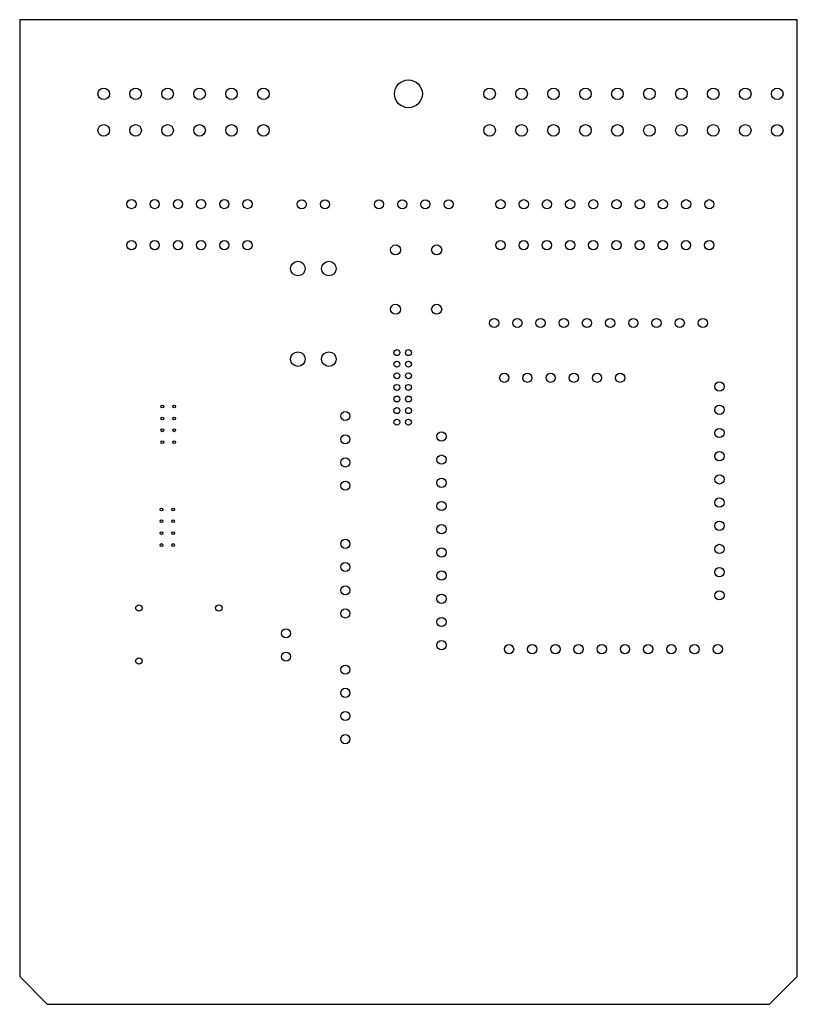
# Model space of a CAD drawing. Header units: inches. Extents: x 4.3 to 7.66, y -6.26 to -2.02.
import ezdxf

# ---------------------------------------------------------------- set-up
doc = ezdxf.new("R2010")
doc.units = ezdxf.units.IN
doc.header["$MEASUREMENT"] = 0
doc.layers.add('Edge.Cuts', color=254, linetype='CONTINUOUS', true_color=0xd0d2cd)

msp = doc.modelspace()

# ---------------------------------------------------------------- linework, layer by layer
at = {"layer": 'Edge.Cuts', "linetype": 'CONTINUOUS'}
for p, q in [((4.3055, -2.0206), (4.3043, -6.145)), ((7.6575, -2.019), (4.3055, -2.0202)), ((4.3055, -2.0202), (4.3055, -2.0206)), ((7.6575, -6.145), (7.6575, -2.019)), ((4.3043, -6.145), (4.4232, -6.2643)), ((7.5382, -6.2639), (7.6575, -6.145)), ((4.4232, -6.2643), (7.5382, -6.2639))]:
    msp.add_line(p, q, dxfattribs=at)
at = {"layer": 'Edge.Cuts'}
for centre, radius in [((5.9807, -2.3387), 0.06), ((4.6665, -2.3387), 0.025), ((4.8043, -2.3387), 0.025), ((4.9421, -2.3387), 0.025), ((5.0799, -2.3387), 0.025), ((5.2177, -2.3387), 0.025), ((5.3555, -2.3387), 0.025), ((6.3307, -2.3387), 0.025), ((6.4685, -2.3387), 0.025), ((6.6063, -2.3387), 0.025), ((6.7441, -2.3387), 0.025), ((6.8819, -2.3387), 0.025), ((7.0197, -2.3387), 0.025), ((7.1575, -2.3387), 0.025), ((7.2953, -2.3387), 0.025), ((7.4331, -2.3387), 0.025), ((7.5709, -2.3387), 0.025), ((4.6665, -2.4962), 0.025), ((4.8043, -2.4962), 0.025), ((4.9421, -2.4962), 0.025), ((5.0799, -2.4962), 0.025), ((5.2177, -2.4962), 0.025), ((5.3555, -2.4962), 0.025), ((6.3307, -2.4962), 0.025), ((6.4685, -2.4962), 0.025), ((6.6063, -2.4962), 0.025), ((6.7441, -2.4962), 0.025), ((6.8819, -2.4962), 0.025), ((7.0197, -2.4962), 0.025), ((7.1575, -2.4962), 0.025), ((7.2953, -2.4962), 0.025), ((7.4331, -2.4962), 0.025), ((7.5709, -2.4962), 0.025), ((4.7866, -2.8142), 0.0197), ((4.8866, -2.8142), 0.0197), ((4.9866, -2.8142), 0.0197), ((5.0866, -2.8142), 0.0197), ((5.1866, -2.8142), 0.0197), ((5.2866, -2.8142), 0.0197), ((5.5207, -2.815), 0.0197), ((5.6207, -2.815), 0.0197), ((5.8539, -2.815), 0.0197), ((5.9539, -2.815), 0.0197), ((6.0539, -2.815), 0.0197), ((6.1539, -2.815), 0.0197), ((6.378, -2.815), 0.02), ((6.478, -2.815), 0.02), ((6.578, -2.815), 0.02), ((6.678, -2.815), 0.02), ((6.778, -2.815), 0.02), ((6.878, -2.815), 0.02), ((6.978, -2.815), 0.02), ((7.078, -2.815), 0.02), ((7.178, -2.815), 0.02), ((7.278, -2.815), 0.02), ((4.7866, -2.9913), 0.0197), ((4.8866, -2.9913), 0.0197), ((4.9866, -2.9913), 0.0197), ((5.0866, -2.9913), 0.0197), ((5.1866, -2.9913), 0.0197), ((5.2866, -2.9913), 0.0197), ((6.3776, -2.9913), 0.02), ((6.4776, -2.9913), 0.02), ((6.5776, -2.9913), 0.02), ((6.6776, -2.9913), 0.02), ((6.7776, -2.9913), 0.02), ((6.8776, -2.9913), 0.02), ((6.9776, -2.9913), 0.02), ((7.0776, -2.9913), 0.02), ((7.1776, -2.9913), 0.02), ((7.2776, -2.9913), 0.02), ((5.9252, -3.0118), 0.0217), ((6.1024, -3.0118), 0.0217), ((5.5039, -3.0921), 0.0315), ((5.6378, -3.0921), 0.0315), ((5.9252, -3.2677), 0.0217), ((6.1024, -3.2677), 0.0217), ((6.3504, -3.3268), 0.02), ((6.4504, -3.3268), 0.02), ((6.5504, -3.3268), 0.02), ((6.6504, -3.3268), 0.02), ((6.7504, -3.3268), 0.02), ((6.8504, -3.3268), 0.02), ((6.9504, -3.3268), 0.02), ((7.0504, -3.3268), 0.02), ((7.1504, -3.3268), 0.02), ((7.2504, -3.3268), 0.02), ((5.5039, -3.4827), 0.0315), ((5.6378, -3.4827), 0.0315), ((5.9307, -3.4545), 0.0128), ((5.9807, -3.4545), 0.0128), ((5.9307, -3.5045), 0.0128), ((5.9807, -3.5045), 0.0128), ((5.9307, -3.5545), 0.0128), ((5.9807, -3.5545), 0.0128), ((6.3937, -3.563), 0.0197), ((6.4937, -3.563), 0.0197), ((6.5937, -3.563), 0.0197), ((6.6937, -3.563), 0.0197), ((6.7937, -3.563), 0.0197), ((6.8937, -3.563), 0.0197), ((5.9307, -3.6045), 0.0128), ((5.9807, -3.6045), 0.0128), ((7.3216, -3.601), 0.02), ((5.9307, -3.6545), 0.0128), ((5.9807, -3.6545), 0.0128), ((4.9193, -3.687), 0.00591), ((4.9705, -3.687), 0.00591), ((5.9307, -3.7045), 0.0128), ((5.9807, -3.7045), 0.0128), ((7.3216, -3.701), 0.02), ((4.9193, -3.7382), 0.00591), ((4.9705, -3.7382), 0.00591), ((5.7087, -3.728), 0.0197), ((5.9307, -3.7545), 0.0128), ((5.9807, -3.7545), 0.0128), ((4.9193, -3.7894), 0.00591), ((4.9705, -3.7894), 0.00591), ((5.7087, -3.828), 0.0197), ((6.1232, -3.8159), 0.02), ((7.3216, -3.801), 0.02), ((4.9193, -3.8406), 0.00591), ((4.9705, -3.8406), 0.00591), ((6.1232, -3.9159), 0.02), ((7.3216, -3.901), 0.02), ((5.7087, -3.928), 0.0197), ((7.3216, -4.001), 0.02), ((5.7087, -4.028), 0.0197), ((6.1232, -4.0159), 0.02), ((6.1232, -4.1159), 0.02), ((7.3216, -4.101), 0.02), ((4.9154, -4.1305), 0.00591), ((4.9665, -4.1305), 0.00591), ((4.9154, -4.1817), 0.00591), ((4.9665, -4.1817), 0.00591), ((6.1232, -4.2159), 0.02), ((7.3216, -4.201), 0.02), ((4.9154, -4.2329), 0.00591), ((4.9665, -4.2329), 0.00591), ((4.9154, -4.2841), 0.00591), ((4.9665, -4.2841), 0.00591), ((5.7087, -4.2791), 0.0197), ((7.3216, -4.301), 0.02), ((6.1232, -4.3159), 0.02), ((5.7087, -4.3791), 0.0197), ((6.1232, -4.4159), 0.02), ((7.3216, -4.401), 0.02), ((5.7087, -4.4791), 0.0197), ((6.1232, -4.5159), 0.02), ((7.3216, -4.501), 0.02), ((4.8185, -4.5555), 0.0138), ((5.163, -4.5555), 0.0138), ((5.7087, -4.5791), 0.0197), ((6.1232, -4.6159), 0.02), ((5.4524, -4.6652), 0.0197), ((6.1232, -4.7159), 0.02), ((5.4524, -4.7652), 0.0197), ((6.4144, -4.7331), 0.02), ((6.5144, -4.7331), 0.02), ((6.6144, -4.7331), 0.02), ((6.7144, -4.7331), 0.02), ((6.8144, -4.7331), 0.02), ((6.9144, -4.7331), 0.02), ((7.0144, -4.7331), 0.02), ((7.1144, -4.7331), 0.02), ((7.2144, -4.7331), 0.02), ((7.3144, -4.7331), 0.02), ((4.8185, -4.7839), 0.0138), ((5.7087, -4.8213), 0.0197), ((5.7087, -4.9213), 0.0197), ((5.7087, -5.0213), 0.0197), ((5.7087, -5.1213), 0.0197)]:
    msp.add_circle(centre, radius, dxfattribs=at)

doc.saveas('drawing.dxf')
